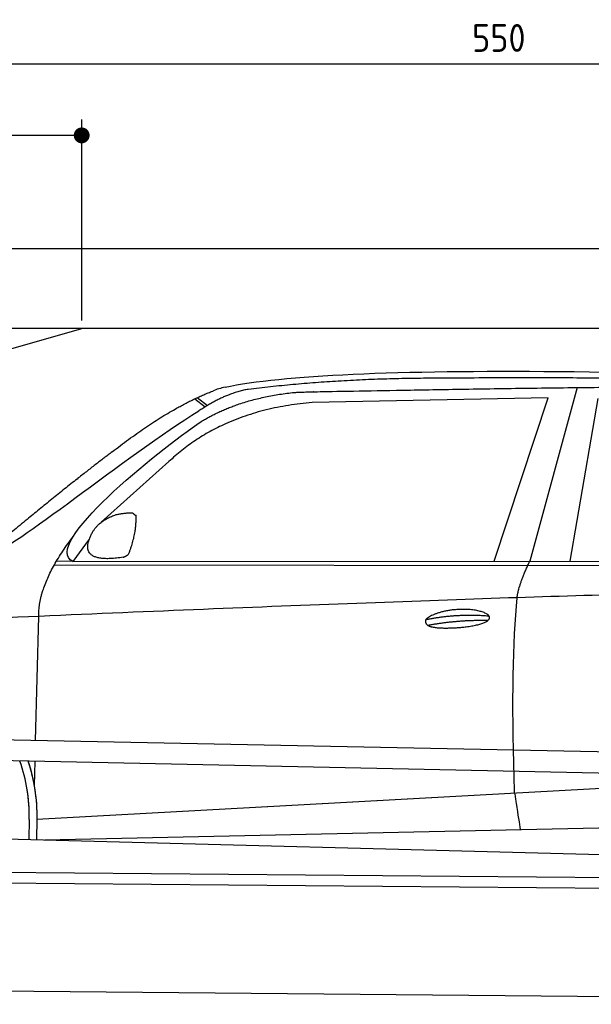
# Model space of a CAD drawing. Header units: millimetres. Extents: x -411 to 6777, y 0 to 6377.
# Tile 4 of 6: x 1744 to 3183, y 3900 to 6377. Entities that reach past the tile are written whole.
import ezdxf

# ---------------------------------------------------------------- set-up
doc = ezdxf.new("R2010")
doc.units = ezdxf.units.MM
doc.layers.add('4', color=3, linetype='Continuous')
for name, color, linetype, lineweight in [('car', 10, 'Continuous', 25), ('Freiraum', 7, 'Continuous', 25), ('Plattform', 7, 'Continuous', 25)]:
    doc.layers.add(name, color=color, linetype=linetype, lineweight=lineweight)
doc.styles.get("Standard").update_dxf_attribs({"font": 'ISOCP.SHX'})
doc.dimstyles.new('GEN-ISO', dxfattribs={"dimscale": 20, "dimtxt": 3.5, "dimasz": 2, "dimexe": 2, "dimexo": 1, "dimgap": 1.5, "dimtad": 1, "dimdec": 1, "dimlfac": 0.1, "dimdsep": 46, "dimtxsty": 'STANDARD', "dimblk": 'PUNKT', "dimcen": 2, "dimclrd": 256, "dimclre": 256, "dimclrt": 2, "dimadec": 0, "dimazin": 0, "dimtp": 0.1, "dimtm": 0.1, "dimtfac": 0.71, "dimtdec": 1, "dimtmove": 2, "dimatfit": 3, "dimldrblk": 'PUNKT', "dimfxl": 2, "dimtolj": 1, "dimarcsym": 0})

# ---------------------------------------------------------------- blocks, each defined once
blk = doc.blocks.new('PUNKT')
at = {"layer": '4', "color": 0, "linetype": 'ByBlock'}
blk.add_line((-0.5, 0), (-1, 0), dxfattribs=at)
at = {"layer": '4', "color": 0, "linetype": 'ByBlock', "const_width": 0.5}
blk.add_lwpolyline([(-0.25, 0, 1), (0.25, 0, 1)], format="xyb", close=True, dxfattribs=at)
blk = doc.blocks.new('*D86')
at = {"layer": '4', "lineweight": -2, "transparency": 16777216}
for p, q in [((200, 5620), (200, 6305.8)), ((5700, 5770.9), (5700, 6305.8)), ((240, 6265.8), (5660, 6265.8))]:
    blk.add_line(p, q, dxfattribs=at)
at = {"layer": 'Defpoints', "color": 0, "transparency": 16777216}
for p in [(5700, 6265.8), (5700, 5750.9), (200, 5600)]:
    blk.add_point(p, dxfattribs=at)
at = {"layer": '4', "lineweight": -2, "transparency": 16777216, "xscale": 40, "yscale": 40, "zscale": 40, "rotation": 180}
blk.add_blockref('PUNKT', (200, 6265.8), dxfattribs=at)
at = {"layer": '4', "lineweight": -2, "transparency": 16777216, "xscale": 40, "yscale": 40, "zscale": 40}
blk.add_blockref('PUNKT', (5700, 6265.8), dxfattribs=at)
at = {"layer": '4', "color": 2, "transparency": 16777216, "insert": (2950, 6330.8), "char_height": 70, "attachment_point": 5}
blk.add_mtext('550', dxfattribs=at)
blk = doc.blocks.new('Car')
at = {"layer": 'car'}
for p, q in [((3097.3, 5480.1), (2982, 5042.1)), ((3024.1, 5453.7), (2430.5, 5436.4)), ((2891.9, 5041.3), (3024.1, 5453.7)), ((3083.6, 5043.1), (3150.7, 5452.9)), ((2135.1, 5443.1), (2161.3, 5422.8)), ((2140.9, 5445.9), (2166.6, 5426)), ((2071, 5284.4), (1901.6, 5130.5)), ((1872.3, 5087), (1831.7, 5031)), ((1831.7, 5031), (4483.6, 5056.7)), ((1784.8, 5021.7), (4428.1, 5042.7)), ((1831.7, 5031), (1790.5, 5031.7)), ((1741.7, 4579.5), (1747, 4892)), ((1739.8, 4466.5), (1740.8, 4527.1)), ((1739.8, 4466.5), (1740.8, 4527.1)), ((1747.1, 4381.9), (3616.1, 4501.2)), ((1747.1, 4381.9), (2770.6, 4447.2)), ((1766.9, 4330), (3652.3, 4388.6)), ((1727.5, 4381.1), (1726.6, 4330.7)), ((1747.1, 4381.9), (1746.4, 4330.4)), ((1668.4, 4331.7), (3717.4, 4297))]:
    blk.add_line(p, q, dxfattribs=at)
for centre, radius, start, end in [((2249.5, 5302.8), 174.5, 102.8736, 113.54), ((1322.7, 4387.7), 404.8, 359.0666, 20.2174), ((1323, 4387.9), 424.2, 359.1908, 19.1882), ((1323, 4387.9), 424.2, 10.6728, 19.1882), ((1323, 4387.9), 404.6, 359.0315, 10.2025), ((1323, 4387.9), 424.2, 359.1908, 9.6942)]:
    blk.add_arc(centre, radius, start, end, dxfattribs=at)
for points, degree in [([(2210.6, 5472.9), (2497.6, 5537.1), (3382.7, 5532), (4555.2, 5479.4)], 3), ([(2741.1, 5500.1), (2498.2, 5497.8), (2269.1, 5467.9)], 2), ([(3705.3, 5494.3), (3357, 5510.5), (2741.1, 5500.1)], 2), ([(1927.8, 5307.4), (2067.9, 5418.9), (2179.8, 5462.7)], 2), ([(2269.1, 5467.9), (2212.9, 5458.4), (2145, 5412.4)], 2), ([(2151.6, 5385.8), (2244.8, 5444.3), (2380.3, 5460.7)], 2), ([(2430.5, 5436.4), (2206.5, 5415), (2071, 5284.4)], 2), ([(1631.9, 5053.7), (1667.6, 5050.2), (1967.5, 5301.8), (2145, 5412.4)], 3), ([(1831.7, 5031), (1748.4, 5070.3), (2040.1, 5309.3), (2151.6, 5385.8)], 3), ([(1927.8, 5307.4), (1847.3, 5246.2), (1745.7, 5161.8), (1617.3, 5055.4), (1623.3, 5053.5)], 4), ([(1939.3, 5149.7), (1967.9, 5155.7), (1980.8, 5154.6)], 2), ([(1980.8, 5154.6), (1986.9, 5148.6), (1989.4, 5148.5)], 2), ([(1880.4, 5104.8), (1896.7, 5135.2), (1939.3, 5149.7)], 2), ([(1971.5, 5050.4), (1992.4, 5103.6), (1989.4, 5148.5)], 2), ([(1958, 5042.6), (1836, 5022.7), (1880.4, 5104.8)], 2), ([(1747, 4892), (1743.9, 4975.6), (1831.7, 5093.7)], 2), ([(1958, 5042.6), (1964, 5044.4), (1971.5, 5050.4)], 2), ([(2950.9, 4949.9), (2953.7, 4981), (2982, 5042.1)], 2), ([(4702.9, 4987), (3826.2, 5007.4), (1394.2, 4872.9)], 2), ([(2721.2, 4892.6), (2796.7, 4909.5), (2880.2, 4903.7)], 2), ([(2726.3, 4878.7), (2800.3, 4893.3), (2878.3, 4892.6)], 2)]:
    blk.add_open_spline(points, degree=degree, dxfattribs=at)
for points, degree, knots in [([(2380.3, 5460.7), (2406.8, 5463), (2546.2, 5466.1), (3567.5, 5495.6), (4187.7, 5494.9), (4644.7, 5326.4), (4622.6, 5152.6)], 4, [0.0821318, 0.0821318, 0.0821318, 0.0821318, 0.0821318, 0.258851, 0.508851, 1, 1, 1, 1, 1]), ([(2949.1, 4458.6), (2948.5, 4472.2), (2948, 4485.5), (2947.5, 4498.7), (2940.1, 4688.5), (2941.3, 4838.9), (2950.9, 4949.9)], 3, [0, 0, 0, 0, 0.064923, 0.064923, 0.064923, 1, 1, 1, 1]), ([(2721.2, 4892.6), (2725.5, 4897.6), (2746.5, 4914), (2829.1, 4934.1), (2944.5, 4898), (2835.8, 4869.4), (2751, 4870.1), (2716.7, 4873.6), (2721.2, 4892.6)], 5, [0, 0, 0, 0, 0, 0, 0.300106, 0.500106, 0.700106, 1, 1, 1, 1, 1, 1]), ([(2949.1, 4458.6), (2949.9, 4454), (2950.6, 4449.5), (2951.3, 4445.1), (2951.9, 4441.1), (2952.5, 4437.2), (2953.1, 4433.5), (2957.9, 4403.3), (2961.6, 4381.3), (2964.3, 4367.2)], 3, [-0.000011, -0.000011, -0.000011, -0.000011, 0.107576, 0.107576, 0.107576, 0.206414, 0.206414, 0.206414, 1, 1, 1, 1])]:
    blk.add_open_spline(points, degree=degree, knots=knots, dxfattribs=at)
blk = doc.blocks.new('_Dot')
at = {"color": 0, "linetype": 'ByBlock', "lineweight": -2}
blk.add_line((-0.5, 0), (-1, 0), dxfattribs=at)
at = {"color": 0, "linetype": 'ByBlock', "const_width": 0.5}
blk.add_lwpolyline([(-0.25, 0, 1), (0.25, 0, 1)], format="xyb", close=True, dxfattribs=at)
blk = doc.blocks.new('*D92')
at = {"layer": '4', "lineweight": -2, "transparency": 16777216}
for p, q in [((200, 5620), (200, 6125.7)), ((1899.7, 5620), (1899.7, 6125.7)), ((1859.7, 6085.7), (240, 6085.7))]:
    blk.add_line(p, q, dxfattribs=at)
at = {"layer": 'Defpoints', "color": 0, "transparency": 16777216}
for p in [(200, 6085.7), (200, 5600), (1899.7, 5600)]:
    blk.add_point(p, dxfattribs=at)
at = {"layer": '4', "lineweight": -2, "transparency": 16777216, "xscale": 40, "yscale": 40, "zscale": 40, "rotation": 180}
blk.add_blockref('_Dot', (200, 6085.7), dxfattribs=at)
at = {"layer": '4', "lineweight": -2, "transparency": 16777216, "xscale": 40, "yscale": 40, "zscale": 40}
blk.add_blockref('_Dot', (1899.7, 6085.7), dxfattribs=at)
at = {"layer": '4', "color": 2, "transparency": 16777216, "insert": (1049.8, 6150.7), "char_height": 70, "attachment_point": 5}
blk.add_mtext('170', dxfattribs=at)
blk = doc.blocks.new('Plattform OG 6200 550')
at = {"layer": 'Plattform'}
for p, q in [((5482.3, 4489.6), (348.5, 4592)), ((5481.2, 4433.6), (347.5, 4541)), ((440.2, 4243.6), (5395, 4200.4)), ((446, 4216.5), (5394.8, 4173.4)), ((5437.5, 3900), (372.6, 3944.2))]:
    blk.add_line(p, q, dxfattribs=at)
blk = doc.blocks.new('Gebäude_365_GT175')
for p, q in [((5900, 5800), (0, 5800)), ((5700, 5600), (200, 5600))]:
    blk.add_line(p, q)
at = {"layer": 'Freiraum'}
blk.add_lwpolyline([(200, 5350), (350, 5350), (350, 5200), (499.8, 5200), (1900, 5600)], dxfattribs=at)

msp = doc.modelspace()

# ---------------------------------------------------------------- block references
msp.add_blockref('Gebäude_365_GT175', (0, 0))
at = {"layer": 'car', "rotation": 359.4752422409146}
msp.add_blockref('Car', (0, 0), dxfattribs=at)
at = {"layer": 'Plattform'}
msp.add_blockref('Plattform OG 6200 550', (0, 0), dxfattribs=at)

# ---------------------------------------------------------------- dimensions: what is measured, and where the dimension line sits
at = {"layer": '4'}
for base, p1, p2, override, picture, middle in [((5700, 6265.8), (200, 5600), (5700, 5750.88), {"dimtdec": 3, "dimtolj": 0}, '*D86', (2950, 6330.8)), ((200, 6085.7), (1899.68, 5600), (200, 5600), {"dimblk1": 'Dot', "dimblk2": 'Dot', "dimsah": 1, "dimtdec": 3, "dimtolj": 0}, '*D92', (1049.84, 6150.7))]:
    dim = msp.add_linear_dim(base=base, p1=p1, p2=p2, dimstyle='GEN-ISO', override=override, dxfattribs=at)
    dim.commit()
    dim.dimension.update_dxf_attribs({"geometry": picture, "text_midpoint": middle})

doc.saveas('drawing.dxf')
